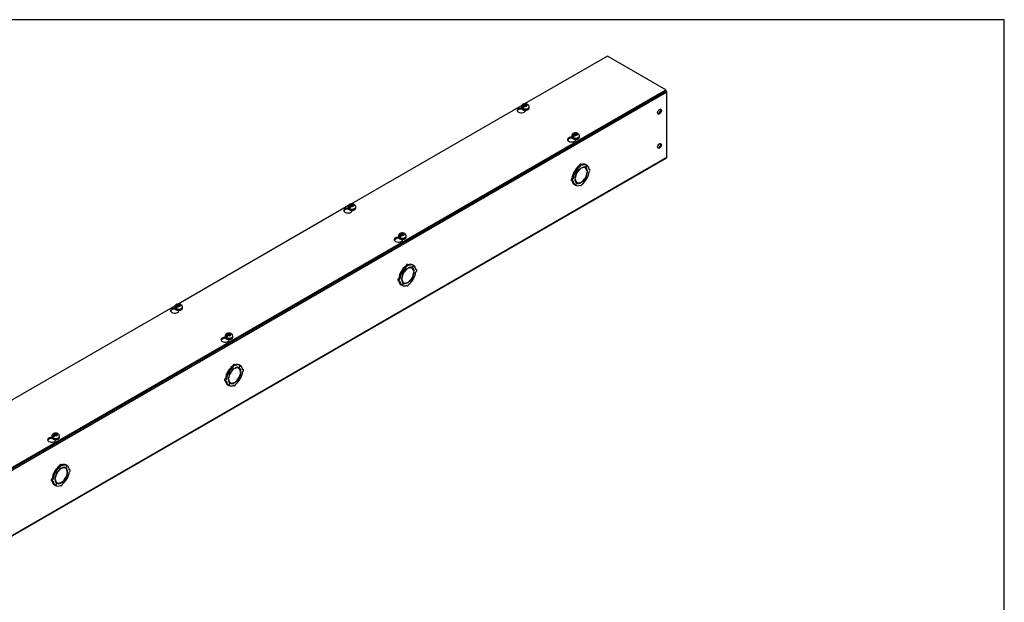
# Model space of a CAD drawing. Header units: inches. Extents: x 1 to 299, y -2 to 199.
# Tile 14 of 14: x 251 to 299, y 170 to 199. Entities that reach past the tile are written whole.
import ezdxf

# ---------------------------------------------------------------- set-up
doc = ezdxf.new("R2010")
doc.units = ezdxf.units.IN
doc.header["$MEASUREMENT"] = 0
for name, color, linetype in [('COM56308-2', 7, 'Continuous'), ('COM70722-7', 7, 'Continuous'), ('Default', 7, 'Continuous'), ('SCS19515', 7, 'Continuous')]:
    doc.layers.add(name, color=color, linetype=linetype)

# ---------------------------------------------------------------- blocks, each defined once
blk = doc.blocks.new('SE2')
at = {"layer": 'COM56308-2', "color": 7, "linetype": 'Continuous'}
for p, q in [((279.973, 197.147), (275.924, 194.809)), ((282.838, 195.493), (279.973, 197.147)), ((240.455, 171.023), (282.838, 195.493)), ((240.455, 170.977), (282.838, 195.446)), ((282.838, 195.446), (282.838, 195.493)), ((275.781, 194.726), (267.439, 189.91)), ((275.784, 194.554), (275.784, 194.562)), ((275.788, 194.557), (275.784, 194.554)), ((275.96, 194.47), (275.96, 194.499)), ((278.251, 193.13), (278.251, 193.138)), ((278.255, 193.132), (278.251, 193.13)), ((278.427, 193.046), (278.427, 193.074)), ((267.295, 189.828), (258.954, 185.011)), ((267.298, 189.655), (267.298, 189.663)), ((267.302, 189.658), (267.298, 189.655)), ((267.475, 189.571), (267.475, 189.6)), ((269.765, 188.231), (269.765, 188.239)), ((269.77, 188.233), (269.765, 188.231)), ((269.942, 188.147), (269.942, 188.175)), ((258.81, 184.929), (250.468, 180.112)), ((258.813, 184.756), (258.813, 184.764)), ((258.817, 184.759), (258.813, 184.756)), ((258.99, 184.672), (258.99, 184.701)), ((261.28, 183.332), (261.28, 183.34)), ((261.284, 183.334), (261.28, 183.332)), ((261.457, 183.248), (261.457, 183.276)), ((252.795, 178.433), (252.795, 178.441)), ((252.799, 178.435), (252.795, 178.433)), ((252.972, 178.349), (252.972, 178.377))]:
    blk.add_line(p, q, dxfattribs=at)
for centre, start_param, end_param in [((275.759, 194.484), 1.53696, 6.405229), ((275.759, 194.438), 1.448753, 2.938903), ((278.226, 193.06), 1.53696, 6.405229), ((278.226, 193.013), 1.448753, 2.941717), ((267.274, 189.585), 1.53696, 6.405229), ((267.274, 189.539), 1.448753, 2.938903), ((269.741, 188.161), 1.53696, 6.405229), ((269.741, 188.114), 1.448753, 2.941717), ((258.788, 184.686), 1.53696, 6.405229), ((258.788, 184.64), 1.448753, 2.938903), ((261.255, 183.262), 1.53696, 6.405229), ((261.255, 183.215), 1.448753, 2.941717), ((252.77, 178.363), 1.53696, 6.405229), ((252.77, 178.316), 1.448753, 2.941717)]:
    blk.add_ellipse(centre, major_axis=(0.203, 0), ratio=0.57735, start_param=start_param, end_param=end_param, dxfattribs=at)
at = {"layer": 'COM70722-7', "color": 7, "linetype": 'Continuous'}
for p, q in [((282.882, 195.376), (198.029, 146.386)), ((282.882, 192.204), (282.882, 195.376)), ((278.148, 193.122), (278.038, 193.058)), ((198.011, 143.175), (282.864, 192.165)), ((198.029, 143.214), (282.882, 192.204)), ((278.408, 191.471), (278.357, 191.501)), ((278.357, 191.501), (278.42, 191.465)), ((278.41, 191.476), (278.359, 191.505)), ((278.421, 191.469), (278.359, 191.505)), ((278.408, 191.471), (278.47, 191.436)), ((278.472, 191.439), (278.41, 191.476)), ((278.47, 191.436), (278.42, 191.465)), ((278.472, 191.439), (278.421, 191.469)), ((278.646, 191.742), (278.595, 191.771)), ((278.676, 191.639), (278.66, 191.649)), ((278.721, 191.822), (278.67, 191.851)), ((278.676, 191.639), (278.676, 191.66)), ((278.704, 191.676), (278.704, 191.656)), ((278.896, 191.668), (278.845, 191.698)), ((278.97, 191.799), (278.908, 191.691)), ((278.91, 191.69), (278.908, 191.691)), ((278.91, 191.69), (278.973, 191.798)), ((278.97, 191.799), (278.919, 191.828)), ((278.973, 191.798), (278.97, 191.799)), ((278.999, 191.506), (278.98, 191.517)), ((278.981, 191.496), (278.999, 191.506)), ((278.999, 191.473), (278.981, 191.463)), ((279.117, 191.594), (279.082, 191.613)), ((278.213, 191.058), (278.264, 191.029)), ((278.295, 191.134), (278.244, 191.163)), ((278.381, 191.149), (278.399, 191.159)), ((278.399, 191.127), (278.381, 191.116)), ((278.399, 191.159), (278.382, 191.169)), ((278.47, 190.933), (278.408, 190.825)), ((278.41, 190.823), (278.472, 190.932)), ((278.433, 190.983), (278.484, 190.954)), ((278.472, 190.932), (278.47, 190.933)), ((278.676, 190.946), (278.657, 190.957)), ((278.676, 190.946), (278.676, 190.967)), ((278.704, 190.983), (278.704, 190.962)), ((278.908, 191.183), (278.895, 191.19)), ((278.91, 191.187), (278.897, 191.194)), ((278.908, 191.183), (278.97, 191.147)), ((278.973, 191.151), (278.91, 191.187)), ((278.408, 190.825), (278.357, 190.854)), ((278.41, 190.823), (278.408, 190.825)), ((278.625, 190.82), (278.659, 190.801)), ((269.663, 188.223), (269.553, 188.159)), ((269.922, 186.572), (269.871, 186.602)), ((269.871, 186.602), (269.934, 186.566)), ((269.925, 186.577), (269.874, 186.606)), ((269.936, 186.57), (269.874, 186.606)), ((270.161, 186.843), (270.11, 186.873)), ((270.191, 186.74), (270.174, 186.75)), ((270.236, 186.923), (270.185, 186.952)), ((270.191, 186.74), (270.191, 186.761)), ((270.219, 186.777), (270.219, 186.757)), ((270.411, 186.769), (270.36, 186.799)), ((270.485, 186.9), (270.423, 186.792)), ((270.425, 186.791), (270.423, 186.792)), ((270.425, 186.791), (270.487, 186.899)), ((270.485, 186.9), (270.434, 186.929)), ((270.487, 186.899), (270.485, 186.9)), ((270.514, 186.607), (270.495, 186.618)), ((270.496, 186.597), (270.514, 186.607)), ((270.631, 186.695), (270.597, 186.714)), ((269.727, 186.159), (269.778, 186.13)), ((269.81, 186.235), (269.759, 186.264)), ((269.896, 186.25), (269.914, 186.26)), ((269.914, 186.228), (269.896, 186.217)), ((269.914, 186.26), (269.897, 186.27)), ((269.922, 186.572), (269.985, 186.537)), ((269.987, 186.54), (269.925, 186.577)), ((269.985, 186.537), (269.934, 186.566)), ((269.987, 186.54), (269.936, 186.57)), ((270.423, 186.284), (270.41, 186.291)), ((270.425, 186.288), (270.412, 186.295)), ((270.423, 186.284), (270.485, 186.248)), ((270.487, 186.252), (270.425, 186.288)), ((270.514, 186.574), (270.496, 186.564)), ((269.922, 185.926), (269.871, 185.955)), ((269.985, 186.034), (269.922, 185.926)), ((269.925, 185.924), (269.922, 185.926)), ((269.925, 185.924), (269.987, 186.033)), ((269.948, 186.084), (269.999, 186.055)), ((269.987, 186.033), (269.985, 186.034)), ((270.139, 185.921), (270.174, 185.902)), ((270.191, 186.047), (270.171, 186.058)), ((270.191, 186.047), (270.191, 186.068)), ((270.219, 186.084), (270.219, 186.064)), ((261.178, 183.324), (261.068, 183.26)), ((261.675, 181.944), (261.624, 181.974)), ((261.705, 181.841), (261.689, 181.851)), ((261.751, 182.024), (261.7, 182.053)), ((261.705, 181.841), (261.705, 181.862)), ((261.734, 181.878), (261.734, 181.858)), ((261.926, 181.87), (261.875, 181.9)), ((262, 182.001), (261.937, 181.893)), ((261.939, 181.892), (261.937, 181.893)), ((261.939, 181.892), (262.002, 182)), ((262, 182.001), (261.949, 182.03)), ((262.002, 182), (262, 182.001)), ((262.146, 181.796), (262.112, 181.815)), ((261.324, 181.336), (261.273, 181.365)), ((261.437, 181.673), (261.386, 181.703)), ((261.386, 181.703), (261.449, 181.667)), ((261.44, 181.678), (261.389, 181.707)), ((261.451, 181.671), (261.389, 181.707)), ((261.411, 181.351), (261.428, 181.361)), ((261.428, 181.329), (261.411, 181.318)), ((261.428, 181.361), (261.412, 181.371)), ((261.437, 181.673), (261.5, 181.638)), ((261.502, 181.641), (261.44, 181.678)), ((261.5, 181.638), (261.449, 181.667)), ((261.502, 181.641), (261.451, 181.671)), ((261.937, 181.385), (261.925, 181.392)), ((261.939, 181.389), (261.927, 181.396)), ((261.937, 181.385), (262, 181.349)), ((262.002, 181.353), (261.939, 181.389)), ((262.029, 181.708), (262.009, 181.719)), ((262.011, 181.698), (262.029, 181.708)), ((262.029, 181.675), (262.011, 181.665)), ((261.242, 181.26), (261.293, 181.231)), ((261.437, 181.027), (261.386, 181.056)), ((261.5, 181.135), (261.437, 181.027)), ((261.44, 181.025), (261.437, 181.027)), ((261.44, 181.025), (261.502, 181.134)), ((261.462, 181.185), (261.513, 181.156)), ((261.502, 181.134), (261.5, 181.135)), ((261.654, 181.022), (261.688, 181.003)), ((261.705, 181.148), (261.686, 181.159)), ((261.705, 181.148), (261.705, 181.169)), ((261.734, 181.185), (261.734, 181.165)), ((252.693, 178.425), (252.582, 178.361)), ((253.19, 177.045), (253.139, 177.075)), ((253.22, 176.942), (253.204, 176.952)), ((253.266, 177.125), (253.215, 177.154)), ((253.22, 176.942), (253.22, 176.963)), ((253.248, 176.979), (253.248, 176.959)), ((253.441, 176.971), (253.39, 177.001)), ((253.514, 177.102), (253.452, 176.994)), ((253.454, 176.993), (253.452, 176.994)), ((253.454, 176.993), (253.517, 177.101)), ((253.514, 177.102), (253.463, 177.131)), ((253.517, 177.101), (253.514, 177.102)), ((252.839, 176.437), (252.788, 176.466)), ((252.952, 176.774), (252.901, 176.804)), ((252.901, 176.804), (252.964, 176.768)), ((252.954, 176.779), (252.903, 176.808)), ((252.966, 176.772), (252.903, 176.808)), ((252.925, 176.452), (252.943, 176.462)), ((252.943, 176.462), (252.926, 176.472)), ((252.952, 176.774), (253.015, 176.739)), ((253.017, 176.742), (252.954, 176.779)), ((253.015, 176.739), (252.964, 176.768)), ((253.017, 176.742), (252.966, 176.772)), ((253.452, 176.486), (253.44, 176.494)), ((253.454, 176.49), (253.442, 176.497)), ((253.452, 176.486), (253.514, 176.45)), ((253.517, 176.454), (253.454, 176.49)), ((253.543, 176.809), (253.524, 176.82)), ((253.526, 176.799), (253.543, 176.809)), ((253.543, 176.776), (253.526, 176.766)), ((253.661, 176.897), (253.627, 176.916)), ((252.757, 176.361), (252.808, 176.332)), ((252.952, 176.128), (252.901, 176.157)), ((252.943, 176.43), (252.925, 176.419)), ((253.015, 176.236), (252.952, 176.128)), ((252.954, 176.126), (252.952, 176.128)), ((252.954, 176.126), (253.017, 176.235)), ((252.977, 176.286), (253.028, 176.257)), ((253.017, 176.235), (253.015, 176.236)), ((253.169, 176.123), (253.203, 176.104)), ((253.22, 176.249), (253.201, 176.26)), ((253.22, 176.249), (253.22, 176.27)), ((253.248, 176.286), (253.248, 176.266))]:
    blk.add_line(p, q, dxfattribs=at)
for centre, major_axis, start_param, end_param in [((282.821, 195.411), (0.043, -0.0745), 0.785398, 2.079418), ((282.488, 194.449), (0.067, 0.115), 3.44948, 5.975298), ((282.488, 192.769), (0.067, 0.115), 3.44948, 5.975298), ((282.821, 192.239), (-0.043, 0.0745), 3.141593, 3.926991), ((278.639, 191.341), (-0.281, -0.487), 4.716752, 5.386446), ((278.69, 191.311), (-0.281, -0.487), 4.716752, 5.386446), ((278.639, 191.341), (0.281, 0.487), 0.896739, 1.566433), ((278.69, 191.311), (-0.219, -0.379), 4.716752, 5.452057), ((278.69, 191.311), (-0.206, -0.357), 3.975495, 5.449283), ((278.69, 191.311), (0.281, 0.487), 0.896739, 1.566433), ((278.639, 191.341), (-0.206, -0.357), 4.707761, 4.717017), ((278.69, 191.311), (0.219, 0.379), 0.831128, 1.566433), ((278.639, 191.797), (-0.0313, -0.0541), 3.141593, 5.497787), ((278.69, 191.768), (-0.0312, -0.0541), 2.356194, 5.497787), ((278.69, 191.311), (-0.206, -0.357), 2.404698, 3.878487), ((278.69, 191.311), (0.219, 0.379), 0.004363, 0.739668), ((278.69, 191.311), (0.206, 0.357), 3.975495, 5.449283), ((278.639, 191.341), (0.281, 0.487), 0.004363, 0.620067), ((278.69, 191.311), (0.281, 0.487), 0.004363, 0.674057), ((278.639, 191.341), (-0.206, -0.357), 3.141593, 3.271499), ((278.639, 191.341), (0.219, 0.379), 5.920402, 6.166551), ((278.69, 191.311), (0.219, 0.379), 5.543517, 6.278822), ((278.69, 191.311), (0.219, 0.379), 4.716752, 5.452057), ((278.69, 191.311), (0.281, 0.487), 5.609128, 6.278822), ((278.69, 191.311), (0.281, 0.487), 4.716752, 5.386446), ((279.085, 191.539), (-0.0313, -0.0541), 0.785398, 3.926991), ((278.244, 191.112), (0.0313, 0.0541), 0.785398, 3.141593), ((278.639, 191.341), (-0.281, -0.487), 5.663118, 6.278822), ((278.295, 191.083), (0.0313, 0.0541), 0.785398, 3.926991), ((278.69, 191.311), (-0.281, -0.487), 5.609128, 6.278822), ((278.69, 191.311), (-0.219, -0.379), 5.543517, 6.278822), ((278.69, 191.311), (0.206, 0.357), 2.404698, 3.878487), ((278.639, 191.341), (0.206, 0.357), 3.011687, 3.141593), ((278.639, 191.341), (-0.219, -0.379), 0.116634, 0.362783), ((278.69, 191.311), (-0.219, -0.379), 0.004363, 0.739668), ((278.69, 191.311), (-0.219, -0.379), 0.831128, 1.566433), ((278.69, 191.311), (-0.281, -0.487), 0.896739, 1.566433), ((278.69, 191.311), (-0.281, -0.487), 0.004363, 0.674057), ((278.69, 190.855), (0.0312, 0.0541), 2.356194, 5.497787), ((270.154, 186.442), (-0.281, -0.487), 4.716752, 5.386446), ((270.154, 186.442), (0.281, 0.487), 0.896739, 1.566433), ((270.205, 186.412), (-0.206, -0.357), 3.975495, 5.449283), ((270.205, 186.412), (0.281, 0.487), 0.896739, 1.566433), ((270.205, 186.412), (0.219, 0.379), 0.831128, 1.566433), ((270.154, 186.898), (-0.0313, -0.0541), 3.141593, 5.497787), ((270.205, 186.869), (-0.0312, -0.0541), 2.356194, 5.497787), ((270.154, 186.442), (0.281, 0.487), 0.004363, 0.620067), ((270.205, 186.412), (-0.206, -0.357), 2.404698, 3.878487), ((270.205, 186.412), (0.219, 0.379), 0.004363, 0.739668), ((270.205, 186.412), (0.281, 0.487), 0.004363, 0.674057), ((270.154, 186.442), (-0.206, -0.357), 3.141593, 3.271499), ((270.154, 186.442), (0.219, 0.379), 5.920402, 6.166551), ((270.205, 186.412), (0.219, 0.379), 5.543517, 6.278822), ((270.205, 186.412), (0.281, 0.487), 5.609128, 6.278822), ((270.205, 186.412), (0.281, 0.487), 4.716752, 5.386446), ((270.6, 186.64), (-0.0313, -0.0541), 0.785398, 3.926991), ((269.759, 186.213), (0.0313, 0.0541), 0.785398, 3.141593), ((270.154, 186.442), (-0.281, -0.487), 5.663118, 6.278822), ((269.81, 186.184), (0.0313, 0.0541), 0.785398, 3.926991), ((270.205, 186.412), (-0.281, -0.487), 4.716752, 5.386446), ((270.205, 186.412), (-0.281, -0.487), 5.609128, 6.278822), ((270.205, 186.412), (-0.219, -0.379), 4.716752, 5.452057), ((270.205, 186.412), (-0.219, -0.379), 5.543517, 6.278822), ((270.205, 186.412), (0.206, 0.357), 2.404698, 3.878487), ((270.154, 186.442), (0.206, 0.357), 3.011687, 3.141593), ((270.154, 186.442), (-0.206, -0.357), 4.707761, 4.717017), ((270.205, 186.412), (0.206, 0.357), 3.975495, 5.449283), ((270.205, 186.412), (-0.219, -0.379), 0.831128, 1.566433), ((270.205, 186.412), (-0.281, -0.487), 0.896739, 1.566433), ((270.205, 186.412), (0.219, 0.379), 4.716752, 5.452057), ((270.205, 186.412), (-0.281, -0.487), 0.004363, 0.674057), ((270.154, 186.442), (-0.219, -0.379), 0.116634, 0.362783), ((270.205, 186.412), (-0.219, -0.379), 0.004363, 0.739668), ((270.205, 185.956), (0.0312, 0.0541), 2.356194, 5.497787), ((261.669, 181.543), (0.281, 0.487), 0.896739, 1.566433), ((261.72, 181.513), (-0.206, -0.357), 3.975495, 5.449283), ((261.72, 181.513), (0.281, 0.487), 0.896739, 1.566433), ((261.72, 181.513), (0.219, 0.379), 0.831128, 1.566433), ((261.669, 181.999), (-0.0313, -0.0541), 3.141593, 5.497787), ((261.72, 181.97), (-0.0312, -0.0541), 2.356194, 5.497787), ((261.669, 181.543), (0.281, 0.487), 0.004363, 0.620067), ((261.72, 181.513), (-0.206, -0.357), 2.404698, 3.878487), ((261.72, 181.513), (0.219, 0.379), 0.004363, 0.739668), ((261.72, 181.513), (0.281, 0.487), 0.004363, 0.674057), ((261.669, 181.543), (-0.206, -0.357), 3.141593, 3.271499), ((261.669, 181.543), (0.219, 0.379), 5.920402, 6.166551), ((261.72, 181.513), (0.219, 0.379), 5.543517, 6.278822), ((261.72, 181.513), (0.281, 0.487), 5.609128, 6.278822), ((262.115, 181.741), (-0.0313, -0.0541), 0.785398, 3.926991), ((261.273, 181.314), (0.0312, 0.0541), 0.785398, 3.141593), ((261.669, 181.543), (-0.281, -0.487), 4.716752, 5.386446), ((261.324, 181.285), (0.0312, 0.0541), 0.785398, 3.926991), ((261.72, 181.513), (-0.281, -0.487), 4.716752, 5.386446), ((261.72, 181.513), (-0.219, -0.379), 4.716752, 5.452057), ((261.72, 181.513), (-0.219, -0.379), 5.543517, 6.278822), ((261.72, 181.513), (0.206, 0.357), 2.404698, 3.878487), ((261.669, 181.543), (-0.206, -0.357), 4.707761, 4.717017), ((261.72, 181.513), (0.206, 0.357), 3.975495, 5.449283), ((261.72, 181.513), (-0.219, -0.379), 0.831128, 1.566433), ((261.72, 181.513), (-0.281, -0.487), 0.896739, 1.566433), ((261.72, 181.513), (0.219, 0.379), 4.716752, 5.452057), ((261.72, 181.513), (0.281, 0.487), 4.716752, 5.386446), ((261.669, 181.543), (-0.281, -0.487), 5.663118, 6.278822), ((261.72, 181.513), (-0.281, -0.487), 5.609128, 6.278822), ((261.669, 181.543), (0.206, 0.357), 3.011687, 3.141593), ((261.72, 181.513), (-0.281, -0.487), 0.004363, 0.674057), ((261.669, 181.543), (-0.219, -0.379), 0.116634, 0.362783), ((261.72, 181.513), (-0.219, -0.379), 0.004363, 0.739668), ((261.72, 181.057), (0.0313, 0.0541), 2.356194, 5.497787), ((253.183, 176.644), (0.281, 0.487), 0.896739, 1.566433), ((253.234, 176.614), (-0.206, -0.357), 3.975495, 5.449283), ((253.234, 176.614), (0.281, 0.487), 0.896739, 1.566433), ((253.234, 176.614), (0.219, 0.379), 0.831128, 1.566433), ((253.183, 177.1), (-0.0312, -0.0541), 3.141593, 5.497787), ((253.234, 177.071), (-0.0312, -0.0541), 2.356194, 5.497787), ((253.234, 176.614), (-0.206, -0.357), 2.404698, 3.878487), ((253.234, 176.614), (0.219, 0.379), 0.004363, 0.739668), ((253.183, 176.644), (0.281, 0.487), 0.004363, 0.620067), ((253.234, 176.614), (0.281, 0.487), 0.004363, 0.674057), ((253.183, 176.644), (-0.206, -0.357), 3.141593, 3.271499), ((253.183, 176.644), (0.219, 0.379), 5.920402, 6.166551), ((253.234, 176.614), (0.219, 0.379), 5.543517, 6.278822), ((253.234, 176.614), (0.281, 0.487), 5.609128, 6.278822), ((252.788, 176.415), (0.0313, 0.0541), 0.785398, 3.141593), ((253.183, 176.644), (-0.281, -0.487), 4.716752, 5.386446), ((253.234, 176.614), (-0.281, -0.487), 4.716752, 5.386446), ((253.234, 176.614), (-0.219, -0.379), 4.716752, 5.452057), ((253.183, 176.644), (-0.206, -0.357), 4.707761, 4.717017), ((253.234, 176.614), (0.206, 0.357), 3.975495, 5.449283), ((253.234, 176.614), (-0.219, -0.379), 0.831128, 1.566433), ((253.234, 176.614), (0.219, 0.379), 4.716752, 5.452057), ((253.234, 176.614), (0.281, 0.487), 4.716752, 5.386446), ((253.63, 176.842), (-0.0313, -0.0541), 0.785398, 3.926991), ((253.183, 176.644), (-0.281, -0.487), 5.663118, 6.278822), ((252.839, 176.386), (0.0313, 0.0541), 0.785398, 3.926991), ((253.234, 176.614), (-0.281, -0.487), 5.609128, 6.278822), ((253.234, 176.614), (-0.219, -0.379), 5.543517, 6.278822), ((253.234, 176.614), (0.206, 0.357), 2.404698, 3.878487), ((253.183, 176.644), (0.206, 0.357), 3.011687, 3.141593), ((253.234, 176.614), (-0.281, -0.487), 0.004363, 0.674057), ((253.183, 176.644), (-0.219, -0.379), 0.116634, 0.362783), ((253.234, 176.614), (-0.219, -0.379), 0.004363, 0.739668), ((253.234, 176.158), (0.0312, 0.0541), 2.356194, 5.497787), ((253.234, 176.614), (-0.281, -0.487), 0.896739, 1.566433)]:
    blk.add_ellipse(centre, major_axis=major_axis, ratio=0.57735, start_param=start_param, end_param=end_param, dxfattribs=at)
for centre, major_axis in [((282.528, 194.426), (0.066, 0.115)), ((282.528, 192.746), (0.067, 0.115))]:
    blk.add_ellipse(centre, major_axis=major_axis, ratio=0.57735, dxfattribs=at)
at = {"layer": 'SCS19515', "color": 7, "linetype": 'Continuous'}
for p, q in [((275.996, 194.788), (275.965, 194.771)), ((275.764, 194.665), (275.764, 194.616)), ((275.871, 194.655), (275.8, 194.614)), ((275.895, 194.73), (275.864, 194.713)), ((275.895, 194.771), (275.965, 194.771)), ((275.895, 194.73), (275.895, 194.771)), ((275.895, 194.73), (275.895, 194.679)), ((275.895, 194.709), (275.965, 194.709)), ((275.907, 194.688), (275.938, 194.706)), ((276.007, 194.706), (275.938, 194.706)), ((275.965, 194.709), (275.965, 194.771)), ((276.007, 194.734), (275.965, 194.709)), ((276.007, 194.746), (276.038, 194.764)), ((276.007, 194.746), (276.007, 194.706)), ((276.139, 194.616), (276.139, 194.665)), ((278.362, 193.346), (278.432, 193.346)), ((278.362, 193.306), (278.362, 193.346)), ((278.463, 193.364), (278.432, 193.346)), ((278.432, 193.285), (278.432, 193.346)), ((278.474, 193.322), (278.505, 193.339)), ((278.231, 193.24), (278.231, 193.191)), ((278.339, 193.231), (278.267, 193.19)), ((278.362, 193.306), (278.331, 193.288)), ((278.362, 193.306), (278.362, 193.255)), ((278.362, 193.285), (278.432, 193.285)), ((278.374, 193.264), (278.405, 193.282)), ((278.474, 193.282), (278.405, 193.282)), ((278.474, 193.309), (278.432, 193.285)), ((278.474, 193.322), (278.474, 193.282)), ((278.606, 193.191), (278.606, 193.24)), ((267.278, 189.766), (267.278, 189.717)), ((267.386, 189.756), (267.315, 189.715)), ((267.41, 189.831), (267.379, 189.814)), ((267.41, 189.872), (267.479, 189.872)), ((267.41, 189.831), (267.41, 189.872)), ((267.41, 189.831), (267.41, 189.78)), ((267.41, 189.81), (267.479, 189.81)), ((267.422, 189.789), (267.452, 189.807)), ((267.522, 189.807), (267.452, 189.807)), ((267.51, 189.889), (267.479, 189.872)), ((267.479, 189.81), (267.479, 189.872)), ((267.522, 189.835), (267.479, 189.81)), ((267.522, 189.847), (267.553, 189.865)), ((267.522, 189.847), (267.522, 189.807)), ((267.653, 189.717), (267.653, 189.766)), ((269.745, 188.341), (269.745, 188.292)), ((269.853, 188.332), (269.782, 188.291)), ((269.877, 188.407), (269.846, 188.389)), ((269.877, 188.447), (269.947, 188.447)), ((269.877, 188.407), (269.877, 188.447)), ((269.877, 188.407), (269.877, 188.356)), ((269.877, 188.386), (269.947, 188.386)), ((269.889, 188.365), (269.919, 188.383)), ((269.989, 188.383), (269.919, 188.383)), ((269.977, 188.465), (269.947, 188.447)), ((269.947, 188.386), (269.947, 188.447)), ((269.989, 188.41), (269.947, 188.386)), ((269.989, 188.423), (270.02, 188.44)), ((269.989, 188.423), (269.989, 188.383)), ((270.12, 188.292), (270.12, 188.341)), ((258.793, 184.867), (258.793, 184.818)), ((258.901, 184.857), (258.829, 184.816)), ((258.925, 184.932), (258.894, 184.915)), ((258.925, 184.973), (258.994, 184.973)), ((258.925, 184.932), (258.925, 184.973)), ((258.925, 184.932), (258.925, 184.881)), ((258.925, 184.911), (258.994, 184.911)), ((258.936, 184.89), (258.967, 184.908)), ((259.037, 184.908), (258.967, 184.908)), ((259.025, 184.99), (258.994, 184.973)), ((258.994, 184.911), (258.994, 184.973)), ((259.037, 184.936), (258.994, 184.911)), ((259.037, 184.948), (259.067, 184.966)), ((259.037, 184.948), (259.037, 184.908)), ((259.168, 184.818), (259.168, 184.867)), ((261.26, 183.442), (261.26, 183.393)), ((261.368, 183.433), (261.297, 183.392)), ((261.392, 183.508), (261.361, 183.49)), ((261.392, 183.548), (261.461, 183.548)), ((261.392, 183.508), (261.392, 183.548)), ((261.392, 183.508), (261.392, 183.457)), ((261.392, 183.487), (261.461, 183.487)), ((261.403, 183.466), (261.434, 183.484)), ((261.504, 183.484), (261.434, 183.484)), ((261.492, 183.566), (261.461, 183.548)), ((261.461, 183.487), (261.461, 183.548)), ((261.504, 183.511), (261.461, 183.487)), ((261.504, 183.524), (261.535, 183.542)), ((261.504, 183.524), (261.504, 183.484)), ((261.635, 183.393), (261.635, 183.442)), ((252.775, 178.543), (252.775, 178.494)), ((252.883, 178.534), (252.811, 178.493)), ((252.906, 178.609), (252.876, 178.591)), ((252.906, 178.649), (252.976, 178.649)), ((252.906, 178.609), (252.906, 178.649)), ((252.906, 178.609), (252.906, 178.558)), ((252.906, 178.588), (252.976, 178.588)), ((252.918, 178.567), (252.949, 178.585)), ((253.018, 178.585), (252.949, 178.585)), ((253.007, 178.667), (252.976, 178.649)), ((252.976, 178.588), (252.976, 178.649)), ((253.018, 178.612), (252.976, 178.588)), ((253.018, 178.625), (253.049, 178.643)), ((253.018, 178.625), (253.018, 178.585)), ((253.15, 178.494), (253.15, 178.543))]:
    blk.add_line(p, q, dxfattribs=at)
for centre, radius, start, end in [((275.942, 194.592), 0.144, 122.6431, 170.9725), ((275.984, 194.567), 0.144, 122.6435, 170.9722), ((276.011, 194.665), 0.127, 359.9095, 52.2428), ((278.478, 193.241), 0.127, 359.9095, 52.2428), ((278.409, 193.167), 0.144, 122.6431, 170.9725), ((278.451, 193.143), 0.144, 122.6435, 170.9722), ((267.457, 189.693), 0.144, 122.6431, 170.9725), ((267.499, 189.668), 0.144, 122.6435, 170.9722), ((267.526, 189.766), 0.127, 359.9095, 52.2428), ((269.924, 188.268), 0.144, 122.6431, 170.9725), ((269.966, 188.244), 0.144, 122.6435, 170.9722), ((269.993, 188.342), 0.127, 359.9095, 52.2428), ((258.971, 184.794), 0.144, 122.6431, 170.9725), ((259.014, 184.769), 0.144, 122.6435, 170.9722), ((259.04, 184.867), 0.127, 359.9095, 52.2428), ((261.438, 183.369), 0.144, 122.6431, 170.9725), ((261.481, 183.345), 0.144, 122.6435, 170.9722), ((261.507, 183.443), 0.127, 359.9095, 52.2428), ((252.953, 178.47), 0.144, 122.6431, 170.9725), ((252.996, 178.446), 0.144, 122.6435, 170.9722), ((253.022, 178.544), 0.127, 359.9095, 52.2428)]:
    blk.add_arc(centre, radius, start, end, dxfattribs=at)
for centre, major_axis, start_param, end_param in [((275.951, 194.738), (0.0975, 0), 1.098165, 3.614224), ((275.951, 194.665), (0.188, 0), 3.142295, 6.283185), ((275.951, 194.616), (-0.187, 0), 0, 3.120201), ((275.951, 194.677), (-0.186, 0), 0.623612, 0.947184), ((275.951, 194.738), (-0.0975, 0), 1.098165, 3.614224), ((275.951, 194.665), (0.188, 0), 0, 0.000134), ((275.951, 194.616), (-0.187, 0), 3.120201, 3.141593), ((278.418, 193.314), (0.0975, 0), 1.098165, 3.614224), ((278.418, 193.314), (-0.0975, 0), 1.098165, 3.614224), ((278.418, 193.24), (0.188, 0), 3.142295, 6.283185), ((278.418, 193.191), (-0.188, 0), 0, 3.120201), ((278.418, 193.253), (-0.186, 0), 0.623612, 0.947184), ((278.418, 193.24), (0.188, 0), 0, 0.000134), ((278.418, 193.191), (-0.188, 0), 3.120201, 3.141593), ((267.466, 189.766), (0.187, 0), 3.142295, 6.283185), ((267.466, 189.717), (-0.188, 0), 0, 3.120201), ((267.466, 189.778), (-0.186, 0), 0.623612, 0.947184), ((267.466, 189.839), (0.0975, 0), 1.098165, 3.614224), ((267.466, 189.839), (-0.0975, 0), 1.098165, 3.614224), ((267.466, 189.766), (0.187, 0), 0, 0.000134), ((267.466, 189.717), (-0.188, 0), 3.120201, 3.141593), ((269.933, 188.341), (0.187, 0), 3.142295, 6.283185), ((269.933, 188.292), (-0.188, 0), 0, 3.120201), ((269.933, 188.354), (-0.186, 0), 0.623612, 0.947184), ((269.933, 188.415), (0.0975, 0), 1.098165, 3.614224), ((269.933, 188.415), (-0.0975, 0), 1.098165, 3.614224), ((269.933, 188.341), (0.187, 0), 0, 0.000134), ((269.933, 188.292), (-0.188, 0), 3.120201, 3.141593), ((258.981, 184.867), (0.188, 0), 3.142295, 6.283185), ((258.981, 184.818), (-0.187, 0), 0, 3.120201), ((258.981, 184.879), (-0.186, 0), 0.623612, 0.947184), ((258.981, 184.94), (0.0975, 0), 1.098165, 3.614224), ((258.981, 184.94), (-0.0975, 0), 1.098165, 3.614224), ((258.981, 184.867), (0.188, 0), 0, 0.000134), ((258.981, 184.818), (-0.187, 0), 3.120201, 3.141593), ((261.448, 183.442), (0.187, 0), 3.142295, 6.283185), ((261.448, 183.393), (-0.187, 0), 0, 3.120201), ((261.448, 183.455), (-0.186, 0), 0.623612, 0.947184), ((261.448, 183.516), (0.0975, 0), 1.098165, 3.614224), ((261.448, 183.516), (-0.0975, 0), 1.098165, 3.614224), ((261.448, 183.442), (0.187, 0), 0, 0.000134), ((261.448, 183.393), (-0.187, 0), 3.120201, 3.141593), ((252.962, 178.543), (0.187, 0), 3.142295, 6.283185), ((252.962, 178.494), (-0.188, 0), 0, 3.120201), ((252.962, 178.556), (-0.186, 0), 0.623612, 0.947184), ((252.962, 178.617), (0.0975, 0), 1.098165, 3.614224), ((252.962, 178.617), (-0.0975, 0), 1.098165, 3.614224), ((252.962, 178.543), (0.187, 0), 0, 0.000134), ((252.962, 178.494), (-0.188, 0), 3.120201, 3.141593)]:
    blk.add_ellipse(centre, major_axis=major_axis, ratio=0.57735, start_param=start_param, end_param=end_param, dxfattribs=at)
for points, knots in [([(276.038, 194.795), (276.029, 194.799), (276.013, 194.804), (275.985, 194.809), (275.957, 194.811), (275.928, 194.811), (275.899, 194.806), (275.871, 194.799), (275.845, 194.788), (275.823, 194.774), (275.804, 194.758), (275.788, 194.74), (275.776, 194.721), (275.768, 194.7), (275.764, 194.681), (275.764, 194.67), (275.764, 194.665)], [0, 0, 0, 0, 0.073307, 0.151374, 0.229492, 0.307869, 0.387087, 0.4678, 0.55073, 0.625096, 0.696465, 0.764831, 0.830938, 0.895597, 0.959497, 1, 1, 1, 1]), ([(276.058, 194.771), (276.058, 194.772), (276.058, 194.774), (276.056, 194.779), (276.054, 194.782), (276.05, 194.787), (276.048, 194.789), (276.043, 194.793), (276.04, 194.795), (276.035, 194.797), (276.031, 194.797), (276.025, 194.798), (276.021, 194.798), (276.014, 194.796), (276.011, 194.795), (276.003, 194.792), (275.999, 194.791), (275.996, 194.788)], [0.0718773, 0.0718773, 0.0718773, 0.0718773, 0.125, 0.125, 0.25, 0.25, 0.375, 0.375, 0.5, 0.5, 0.625, 0.625, 0.75, 0.75, 0.875, 0.875, 1, 1, 1, 1]), ([(275.764, 194.617), (275.764, 194.614), (275.764, 194.605), (275.767, 194.59), (275.775, 194.573), (275.787, 194.556), (275.803, 194.542), (275.822, 194.528), (275.844, 194.517), (275.869, 194.508), (275.896, 194.502), (275.924, 194.498), (275.953, 194.496), (275.981, 194.498), (276.009, 194.502), (276.036, 194.509), (276.061, 194.518), (276.083, 194.53), (276.103, 194.544), (276.119, 194.56), (276.13, 194.578), (276.137, 194.596), (276.138, 194.607), (276.138, 194.613)], [0, 0, 0, 0, 0.021374, 0.066719, 0.112078, 0.158519, 0.206597, 0.256143, 0.306517, 0.357072, 0.407502, 0.457779, 0.507965, 0.558149, 0.608416, 0.658857, 0.709581, 0.760669, 0.812113, 0.863535, 0.914095, 0.962877, 1, 1, 1, 1]), ([(276.038, 194.764), (276.042, 194.766), (276.046, 194.768), (276.053, 194.771), (276.057, 194.772), (276.064, 194.773), (276.067, 194.773), (276.074, 194.773), (276.077, 194.772), (276.083, 194.77), (276.086, 194.769), (276.088, 194.766), (276.089, 194.766), (276.089, 194.766)], [0, 0, 0, 0, 0.125, 0.125, 0.25, 0.25, 0.375, 0.375, 0.5, 0.5, 0.625, 0.625, 0.6404533, 0.6404533, 0.6404533, 0.6404533]), ([(278.505, 193.371), (278.496, 193.374), (278.48, 193.38), (278.452, 193.385), (278.424, 193.387), (278.395, 193.386), (278.366, 193.382), (278.338, 193.374), (278.312, 193.363), (278.29, 193.35), (278.271, 193.334), (278.256, 193.316), (278.244, 193.297), (278.235, 193.276), (278.231, 193.257), (278.231, 193.245), (278.231, 193.24)], [0, 0, 0, 0, 0.073307, 0.151374, 0.229492, 0.307869, 0.387087, 0.4678, 0.55073, 0.625096, 0.696465, 0.764831, 0.830938, 0.895597, 0.959497, 1, 1, 1, 1]), ([(278.526, 193.346), (278.525, 193.348), (278.525, 193.349), (278.523, 193.354), (278.521, 193.357), (278.517, 193.363), (278.515, 193.365), (278.51, 193.369), (278.508, 193.37), (278.502, 193.372), (278.499, 193.373), (278.492, 193.373), (278.488, 193.373), (278.481, 193.372), (278.478, 193.371), (278.47, 193.368), (278.466, 193.366), (278.463, 193.364)], [0.0718773, 0.0718773, 0.0718773, 0.0718773, 0.125, 0.125, 0.25, 0.25, 0.375, 0.375, 0.5, 0.5, 0.625, 0.625, 0.75, 0.75, 0.875, 0.875, 1, 1, 1, 1]), ([(278.505, 193.339), (278.509, 193.342), (278.513, 193.343), (278.52, 193.346), (278.524, 193.347), (278.531, 193.349), (278.534, 193.349), (278.541, 193.348), (278.544, 193.348), (278.55, 193.346), (278.553, 193.344), (278.555, 193.342), (278.556, 193.342), (278.556, 193.342)], [0, 0, 0, 0, 0.125, 0.125, 0.25, 0.25, 0.375, 0.375, 0.5, 0.5, 0.625, 0.625, 0.6404533, 0.6404533, 0.6404533, 0.6404533]), ([(278.231, 193.193), (278.231, 193.19), (278.231, 193.181), (278.234, 193.166), (278.242, 193.148), (278.254, 193.132), (278.27, 193.117), (278.289, 193.104), (278.311, 193.093), (278.336, 193.084), (278.363, 193.077), (278.391, 193.073), (278.42, 193.072), (278.448, 193.074), (278.476, 193.078), (278.503, 193.084), (278.528, 193.094), (278.55, 193.105), (278.57, 193.12), (278.586, 193.136), (278.597, 193.154), (278.604, 193.172), (278.605, 193.183), (278.605, 193.188)], [0, 0, 0, 0, 0.021374, 0.066719, 0.112078, 0.158519, 0.206597, 0.256143, 0.306517, 0.357072, 0.407502, 0.457779, 0.507965, 0.558149, 0.608416, 0.658857, 0.709581, 0.760669, 0.812113, 0.863535, 0.914095, 0.962877, 1, 1, 1, 1]), ([(267.553, 189.896), (267.544, 189.9), (267.528, 189.905), (267.5, 189.91), (267.471, 189.913), (267.442, 189.912), (267.414, 189.907), (267.386, 189.9), (267.36, 189.889), (267.337, 189.875), (267.319, 189.859), (267.303, 189.842), (267.291, 189.822), (267.283, 189.801), (267.279, 189.782), (267.279, 189.771), (267.279, 189.766)], [0, 0, 0, 0, 0.073307, 0.151374, 0.229492, 0.307869, 0.387087, 0.4678, 0.55073, 0.625096, 0.696465, 0.764831, 0.830938, 0.895597, 0.959497, 1, 1, 1, 1]), ([(267.279, 189.718), (267.279, 189.715), (267.278, 189.706), (267.282, 189.691), (267.29, 189.674), (267.302, 189.657), (267.317, 189.643), (267.337, 189.629), (267.359, 189.618), (267.384, 189.609), (267.411, 189.603), (267.439, 189.599), (267.467, 189.597), (267.496, 189.599), (267.524, 189.603), (267.551, 189.61), (267.575, 189.619), (267.598, 189.631), (267.617, 189.645), (267.633, 189.661), (267.645, 189.679), (267.652, 189.697), (267.653, 189.708), (267.653, 189.714)], [0, 0, 0, 0, 0.021374, 0.066719, 0.112078, 0.158519, 0.206597, 0.256143, 0.306517, 0.357072, 0.407502, 0.457779, 0.507965, 0.558149, 0.608416, 0.658857, 0.709581, 0.760669, 0.812113, 0.863535, 0.914095, 0.962877, 1, 1, 1, 1]), ([(267.573, 189.872), (267.573, 189.873), (267.572, 189.875), (267.57, 189.88), (267.569, 189.883), (267.565, 189.888), (267.563, 189.89), (267.558, 189.894), (267.555, 189.896), (267.549, 189.898), (267.546, 189.898), (267.54, 189.899), (267.536, 189.899), (267.529, 189.897), (267.525, 189.896), (267.518, 189.893), (267.514, 189.892), (267.51, 189.889)], [0.0718773, 0.0718773, 0.0718773, 0.0718773, 0.125, 0.125, 0.25, 0.25, 0.375, 0.375, 0.5, 0.5, 0.625, 0.625, 0.75, 0.75, 0.875, 0.875, 1, 1, 1, 1]), ([(267.553, 189.865), (267.556, 189.867), (267.56, 189.869), (267.568, 189.872), (267.571, 189.873), (267.579, 189.874), (267.582, 189.874), (267.589, 189.874), (267.592, 189.873), (267.598, 189.871), (267.6, 189.87), (267.603, 189.867), (267.603, 189.867), (267.604, 189.867)], [0, 0, 0, 0, 0.125, 0.125, 0.25, 0.25, 0.375, 0.375, 0.5, 0.5, 0.625, 0.625, 0.6404533, 0.6404533, 0.6404533, 0.6404533]), ([(270.02, 188.472), (270.011, 188.475), (269.995, 188.481), (269.967, 188.486), (269.939, 188.488), (269.91, 188.487), (269.881, 188.483), (269.853, 188.475), (269.827, 188.464), (269.805, 188.451), (269.786, 188.435), (269.77, 188.417), (269.758, 188.398), (269.75, 188.377), (269.746, 188.358), (269.746, 188.346), (269.746, 188.341)], [0, 0, 0, 0, 0.073307, 0.151374, 0.229492, 0.307869, 0.387087, 0.4678, 0.55073, 0.625096, 0.696465, 0.764831, 0.830938, 0.895597, 0.959497, 1, 1, 1, 1]), ([(269.746, 188.294), (269.746, 188.291), (269.745, 188.282), (269.749, 188.267), (269.757, 188.249), (269.769, 188.233), (269.784, 188.218), (269.804, 188.205), (269.826, 188.194), (269.851, 188.185), (269.878, 188.178), (269.906, 188.174), (269.934, 188.173), (269.963, 188.175), (269.991, 188.179), (270.018, 188.185), (270.043, 188.195), (270.065, 188.206), (270.085, 188.221), (270.101, 188.237), (270.112, 188.255), (270.119, 188.273), (270.12, 188.284), (270.12, 188.289)], [0, 0, 0, 0, 0.021374, 0.066719, 0.112078, 0.158519, 0.206597, 0.256143, 0.306517, 0.357072, 0.407502, 0.457779, 0.507965, 0.558149, 0.608416, 0.658857, 0.709581, 0.760669, 0.812113, 0.863535, 0.914095, 0.962877, 1, 1, 1, 1]), ([(270.04, 188.447), (270.04, 188.449), (270.039, 188.45), (270.038, 188.455), (270.036, 188.458), (270.032, 188.464), (270.03, 188.466), (270.025, 188.47), (270.022, 188.471), (270.016, 188.473), (270.013, 188.474), (270.007, 188.474), (270.003, 188.474), (269.996, 188.473), (269.992, 188.472), (269.985, 188.469), (269.981, 188.467), (269.977, 188.465)], [0.0718773, 0.0718773, 0.0718773, 0.0718773, 0.125, 0.125, 0.25, 0.25, 0.375, 0.375, 0.5, 0.5, 0.625, 0.625, 0.75, 0.75, 0.875, 0.875, 1, 1, 1, 1]), ([(270.02, 188.44), (270.024, 188.443), (270.027, 188.445), (270.035, 188.447), (270.038, 188.448), (270.046, 188.45), (270.049, 188.45), (270.056, 188.449), (270.059, 188.449), (270.065, 188.447), (270.067, 188.445), (270.07, 188.443), (270.07, 188.443), (270.071, 188.443)], [0, 0, 0, 0, 0.125, 0.125, 0.25, 0.25, 0.375, 0.375, 0.5, 0.5, 0.625, 0.625, 0.6404533, 0.6404533, 0.6404533, 0.6404533]), ([(258.794, 184.819), (258.793, 184.816), (258.793, 184.807), (258.797, 184.792), (258.805, 184.775), (258.816, 184.758), (258.832, 184.744), (258.851, 184.73), (258.874, 184.719), (258.899, 184.71), (258.925, 184.704), (258.953, 184.7), (258.982, 184.699), (259.011, 184.7), (259.039, 184.704), (259.065, 184.711), (259.09, 184.72), (259.113, 184.732), (259.132, 184.746), (259.148, 184.762), (259.16, 184.78), (259.167, 184.798), (259.167, 184.809), (259.168, 184.815)], [0, 0, 0, 0, 0.021374, 0.066719, 0.112078, 0.158519, 0.206597, 0.256143, 0.306517, 0.357072, 0.407502, 0.457779, 0.507965, 0.558149, 0.608416, 0.658857, 0.709581, 0.760669, 0.812113, 0.863535, 0.914095, 0.962877, 1, 1, 1, 1]), ([(259.067, 184.997), (259.058, 185.001), (259.043, 185.006), (259.015, 185.011), (258.986, 185.014), (258.957, 185.013), (258.928, 185.008), (258.9, 185.001), (258.875, 184.99), (258.852, 184.976), (258.833, 184.96), (258.818, 184.943), (258.806, 184.923), (258.798, 184.902), (258.793, 184.883), (258.794, 184.872), (258.794, 184.867)], [0, 0, 0, 0, 0.073307, 0.151374, 0.229492, 0.307869, 0.387087, 0.4678, 0.55073, 0.625096, 0.696465, 0.764831, 0.830938, 0.895597, 0.959497, 1, 1, 1, 1]), ([(259.088, 184.973), (259.087, 184.974), (259.087, 184.976), (259.085, 184.981), (259.084, 184.984), (259.08, 184.989), (259.078, 184.991), (259.073, 184.995), (259.07, 184.997), (259.064, 184.999), (259.061, 184.999), (259.054, 185), (259.051, 185), (259.044, 184.998), (259.04, 184.997), (259.033, 184.994), (259.029, 184.993), (259.025, 184.99)], [0.0718773, 0.0718773, 0.0718773, 0.0718773, 0.125, 0.125, 0.25, 0.25, 0.375, 0.375, 0.5, 0.5, 0.625, 0.625, 0.75, 0.75, 0.875, 0.875, 1, 1, 1, 1]), ([(259.067, 184.966), (259.071, 184.968), (259.075, 184.97), (259.082, 184.973), (259.086, 184.974), (259.093, 184.975), (259.097, 184.975), (259.103, 184.975), (259.106, 184.974), (259.112, 184.972), (259.115, 184.971), (259.118, 184.968), (259.118, 184.968), (259.118, 184.968)], [0, 0, 0, 0, 0.125, 0.125, 0.25, 0.25, 0.375, 0.375, 0.5, 0.5, 0.625, 0.625, 0.6404533, 0.6404533, 0.6404533, 0.6404533]), ([(261.261, 183.395), (261.261, 183.392), (261.26, 183.383), (261.264, 183.368), (261.272, 183.35), (261.284, 183.334), (261.299, 183.319), (261.318, 183.306), (261.341, 183.295), (261.366, 183.286), (261.392, 183.279), (261.421, 183.275), (261.449, 183.274), (261.478, 183.276), (261.506, 183.28), (261.532, 183.286), (261.557, 183.296), (261.58, 183.308), (261.599, 183.322), (261.615, 183.338), (261.627, 183.356), (261.634, 183.374), (261.634, 183.385), (261.635, 183.39)], [0, 0, 0, 0, 0.021374, 0.066719, 0.112078, 0.158519, 0.206597, 0.256143, 0.306517, 0.357072, 0.407502, 0.457779, 0.507965, 0.558149, 0.608416, 0.658857, 0.709581, 0.760669, 0.812113, 0.863535, 0.914095, 0.962877, 1, 1, 1, 1]), ([(261.534, 183.573), (261.525, 183.576), (261.51, 183.582), (261.482, 183.587), (261.453, 183.589), (261.424, 183.588), (261.396, 183.584), (261.367, 183.576), (261.342, 183.565), (261.319, 183.552), (261.3, 183.536), (261.285, 183.518), (261.273, 183.499), (261.265, 183.478), (261.261, 183.459), (261.261, 183.447), (261.261, 183.442)], [0, 0, 0, 0, 0.073307, 0.151374, 0.229492, 0.307869, 0.387087, 0.4678, 0.55073, 0.625096, 0.696465, 0.764831, 0.830938, 0.895597, 0.959497, 1, 1, 1, 1]), ([(261.555, 183.548), (261.555, 183.55), (261.554, 183.551), (261.552, 183.556), (261.551, 183.559), (261.547, 183.565), (261.545, 183.567), (261.54, 183.571), (261.537, 183.572), (261.531, 183.574), (261.528, 183.575), (261.521, 183.575), (261.518, 183.575), (261.511, 183.574), (261.507, 183.573), (261.5, 183.57), (261.496, 183.568), (261.492, 183.566)], [0.0718773, 0.0718773, 0.0718773, 0.0718773, 0.125, 0.125, 0.25, 0.25, 0.375, 0.375, 0.5, 0.5, 0.625, 0.625, 0.75, 0.75, 0.875, 0.875, 1, 1, 1, 1]), ([(261.535, 183.542), (261.538, 183.544), (261.542, 183.546), (261.55, 183.548), (261.553, 183.549), (261.56, 183.551), (261.564, 183.551), (261.57, 183.55), (261.574, 183.55), (261.579, 183.548), (261.582, 183.546), (261.585, 183.544), (261.585, 183.544), (261.585, 183.544)], [0, 0, 0, 0, 0.125, 0.125, 0.25, 0.25, 0.375, 0.375, 0.5, 0.5, 0.625, 0.625, 0.6404533, 0.6404533, 0.6404533, 0.6404533]), ([(253.049, 178.674), (253.04, 178.677), (253.024, 178.683), (252.997, 178.688), (252.968, 178.69), (252.939, 178.689), (252.91, 178.685), (252.882, 178.677), (252.857, 178.666), (252.834, 178.653), (252.815, 178.637), (252.8, 178.619), (252.788, 178.6), (252.78, 178.579), (252.775, 178.56), (252.775, 178.548), (252.775, 178.543)], [0, 0, 0, 0, 0.073307, 0.151374, 0.229492, 0.307869, 0.387087, 0.4678, 0.55073, 0.625096, 0.696465, 0.764831, 0.830938, 0.895597, 0.959497, 1, 1, 1, 1]), ([(252.775, 178.496), (252.775, 178.493), (252.775, 178.484), (252.779, 178.469), (252.786, 178.451), (252.798, 178.435), (252.814, 178.42), (252.833, 178.407), (252.855, 178.396), (252.88, 178.387), (252.907, 178.38), (252.935, 178.376), (252.964, 178.375), (252.993, 178.377), (253.02, 178.381), (253.047, 178.388), (253.072, 178.397), (253.095, 178.409), (253.114, 178.423), (253.13, 178.439), (253.142, 178.457), (253.148, 178.475), (253.149, 178.486), (253.149, 178.492)], [0, 0, 0, 0, 0.021374, 0.066719, 0.112078, 0.158519, 0.206597, 0.256143, 0.306517, 0.357072, 0.407502, 0.457779, 0.507965, 0.558149, 0.608416, 0.658857, 0.709581, 0.760669, 0.812113, 0.863535, 0.914095, 0.962877, 1, 1, 1, 1]), ([(253.07, 178.649), (253.069, 178.651), (253.069, 178.653), (253.067, 178.657), (253.065, 178.66), (253.062, 178.666), (253.059, 178.668), (253.054, 178.672), (253.052, 178.673), (253.046, 178.675), (253.043, 178.676), (253.036, 178.676), (253.033, 178.676), (253.025, 178.675), (253.022, 178.674), (253.014, 178.671), (253.011, 178.669), (253.007, 178.667)], [0.0718773, 0.0718773, 0.0718773, 0.0718773, 0.125, 0.125, 0.25, 0.25, 0.375, 0.375, 0.5, 0.5, 0.625, 0.625, 0.75, 0.75, 0.875, 0.875, 1, 1, 1, 1]), ([(253.049, 178.643), (253.053, 178.645), (253.057, 178.647), (253.064, 178.649), (253.068, 178.65), (253.075, 178.652), (253.079, 178.652), (253.085, 178.651), (253.088, 178.651), (253.094, 178.649), (253.097, 178.647), (253.1, 178.645), (253.1, 178.645), (253.1, 178.645)], [0, 0, 0, 0, 0.125, 0.125, 0.25, 0.25, 0.375, 0.375, 0.5, 0.5, 0.625, 0.625, 0.6404533, 0.6404533, 0.6404533, 0.6404533])]:
    blk.add_open_spline(points, degree=3, knots=knots, dxfattribs=at)
blk = doc.blocks.new('BORDER')
at = {"layer": 'Default', "color": 7, "linetype": 'Continuous'}
for p, q in [((0, 27.86), (-41.86, 27.86)), ((0, 0), (0, 27.86))]:
    blk.add_line(p, q, dxfattribs=at)

msp = doc.modelspace()

# ---------------------------------------------------------------- block references
at = {"layer": 'Default', "color": 7, "xscale": 7.12, "yscale": 7.12, "zscale": 7.12}
msp.add_blockref('BORDER', (299.411, 0.564), dxfattribs=at)
at = {"layer": 'Default'}
msp.add_blockref('SE2', (0, 0), dxfattribs=at)

doc.saveas('drawing.dxf')
